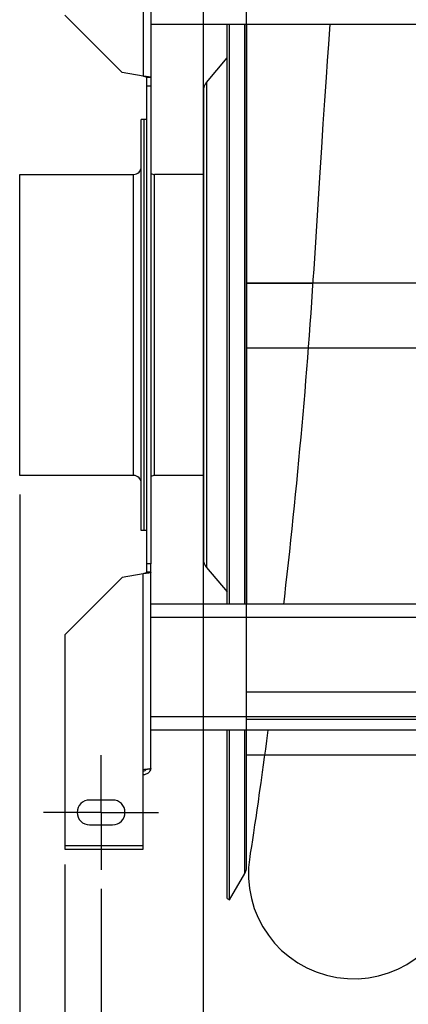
# Model space of a CAD drawing. Extents: x 0 to 594, y 0 to 420.
# Tile 4 of 18: x 316 to 336, y 53 to 105. Entities that reach past the tile are written whole.
import ezdxf

# ---------------------------------------------------------------- set-up
doc = ezdxf.new("R2010")
doc.units = 0
doc.header["$LTSCALE"] = 32.67
doc.linetypes.add('CENTER', pattern=[0.6, 0.375, -0.075, 0.075, -0.075])
doc.layers.get('0').update_dxf_attribs({"linetype": 'CONTINUOUS'})
for name, color, linetype in [('110528_DXF_CONTINUOUS_LINE', 7, 'CONTINUOUS'), ('110528_DXF_DIMENSION', 7, 'CONTINUOUS'), ('110534_DXF_AXIS', 7, 'CONTINUOUS'), ('110534_DXF_CONTINUOUS_LINE', 7, 'CONTINUOUS'), ('110651_DXF_CONTINUOUS_LINE', 7, 'CONTINUOUS'), ('110801_DXF_CONTINUOUS_LINE', 7, 'CONTINUOUS'), ('112850_DXF_CONTINUOUS_LINE', 7, 'CONTINUOUS'), ('AG_HOSE_100_DXF_CONTINUOUS', 7, 'CONTINUOUS'), ('ASE_65-100-10_DXF_DIMENSIO', 7, 'CONTINUOUS')]:
    doc.layers.add(name, color=color, linetype=linetype)
doc.styles.get("Standard").update_dxf_attribs({"font": 'txt', "width": 0.7})
doc.dimstyles.new('DIMSTYLE_1', dxfattribs={"dimtxt": 3.5, "dimasz": 3, "dimexe": 1.5, "dimexo": 1, "dimgap": 0.875, "dimtad": 1, "dimdec": 0, "dimlfac": 10, "dimtxsty": 'STANDARD', "dimblk": '_ARROW_FILLED', "dimblk1": '_ARROW_FILLED', "dimblk2": '_ARROW_FILLED', "dimcen": 0.09, "dimazin": 3, "dimtp": 0.8, "dimtm": 0.8, "dimtfac": 1, "dimtdec": 0, "dimtofl": 0, "dimtmove": 0, "dimatfit": 3, "dimtolj": 1})
doc.dimstyles.new('DIMSTYLE_2', dxfattribs={"dimtxt": 3.5, "dimasz": 3, "dimexe": 1.5, "dimexo": 1, "dimgap": 0.875, "dimtad": 1, "dimdec": 3, "dimlfac": 10, "dimtxsty": 'STANDARD', "dimblk": '_ARROW_FILLED', "dimblk1": '_ARROW_FILLED', "dimblk2": '_ARROW_FILLED', "dimcen": 0.09, "dimazin": 3, "dimtp": 0.8, "dimtm": 0.8, "dimtfac": 1, "dimtdec": 3, "dimtofl": 0, "dimtmove": 0, "dimatfit": 3, "dimtolj": 1})

# ---------------------------------------------------------------- blocks, each defined once
blk = doc.blocks.new('_ARROW_FILLED')
at = {"color": 0, "linetype": 'BYBLOCK'}
blk.add_solid([(0, 0), (-1, 0.167), (-1, -0.167)], dxfattribs=at)
blk = doc.blocks.new('*D5')
at = {"layer": 'ASE_65-100-10_DXF_DIMENSIO', "color": 2, "linetype": 'CONTINUOUS'}
for p, q in [((318.218, 60.667), (318.218, 33.879)), ((399.418, 60.667), (399.418, 33.879)), ((318.218, 35.379), (358.818, 35.379)), ((399.418, 35.379), (358.818, 35.379))]:
    blk.add_line(p, q, dxfattribs=at)
at = {"layer": 'ASE_65-100-10_DXF_DIMENSIO', "color": 2, "linetype": 'CONTINUOUS', "xscale": 3, "yscale": 3, "zscale": 3, "rotation": 180}
blk.add_blockref('_ARROW_FILLED', (318.218, 35.379), dxfattribs=at)
at = {"layer": 'ASE_65-100-10_DXF_DIMENSIO', "color": 2, "linetype": 'CONTINUOUS', "xscale": 3, "yscale": 3, "zscale": 3}
blk.add_blockref('_ARROW_FILLED', (399.418, 35.379), dxfattribs=at)
at = {"layer": 'ASE_65-100-10_DXF_DIMENSIO', "color": 2, "linetype": 'CONTINUOUS', "insert": (358.818, 39.754), "char_height": 3.5, "width": 11.25, "attachment_point": 2}
blk.add_mtext('812', dxfattribs=at)
blk = doc.blocks.new('*D6')
at = {"layer": 'ASE_65-100-10_DXF_DIMENSIO', "color": 2, "linetype": 'CONTINUOUS'}
for p, q in [((320.118, 59.394), (320.118, 43.879)), ((397.518, 59.394), (397.518, 43.879)), ((320.118, 45.379), (358.818, 45.379)), ((397.518, 45.379), (358.818, 45.379))]:
    blk.add_line(p, q, dxfattribs=at)
at = {"layer": 'ASE_65-100-10_DXF_DIMENSIO', "color": 2, "linetype": 'CONTINUOUS', "xscale": 3, "yscale": 3, "zscale": 3, "rotation": 180}
blk.add_blockref('_ARROW_FILLED', (320.118, 45.379), dxfattribs=at)
at = {"layer": 'ASE_65-100-10_DXF_DIMENSIO', "color": 2, "linetype": 'CONTINUOUS', "xscale": 3, "yscale": 3, "zscale": 3}
blk.add_blockref('_ARROW_FILLED', (397.518, 45.379), dxfattribs=at)
at = {"layer": 'ASE_65-100-10_DXF_DIMENSIO', "color": 2, "linetype": 'CONTINUOUS', "insert": (358.818, 49.754), "char_height": 3.5, "width": 12.375, "attachment_point": 2}
blk.add_mtext('774', dxfattribs=at)
blk = doc.blocks.new('*D7')
at = {"layer": 'ASE_65-100-10_DXF_DIMENSIO', "color": 2, "linetype": 'CONTINUOUS'}
for p, q in [((315.868, 80.019), (315.868, 23.879)), ((401.218, 74.836), (401.218, 23.879)), ((315.868, 25.379), (358.543, 25.379)), ((401.218, 25.379), (358.543, 25.379))]:
    blk.add_line(p, q, dxfattribs=at)
at = {"layer": 'ASE_65-100-10_DXF_DIMENSIO', "color": 2, "linetype": 'CONTINUOUS', "xscale": 3, "yscale": 3, "zscale": 3, "rotation": 180}
blk.add_blockref('_ARROW_FILLED', (315.868, 25.379), dxfattribs=at)
at = {"layer": 'ASE_65-100-10_DXF_DIMENSIO', "color": 2, "linetype": 'CONTINUOUS', "xscale": 3, "yscale": 3, "zscale": 3}
blk.add_blockref('_ARROW_FILLED', (401.218, 25.379), dxfattribs=at)
at = {"layer": 'ASE_65-100-10_DXF_DIMENSIO', "color": 2, "linetype": 'CONTINUOUS', "insert": (358.543, 29.754), "char_height": 3.5, "width": 12, "attachment_point": 2}
blk.add_mtext('854', dxfattribs=at)

msp = doc.modelspace()

# ---------------------------------------------------------------- linework, layer by layer
at = {"layer": '110528_DXF_CONTINUOUS_LINE', "color": 3, "linetype": 'CONTINUOUS'}
for p, q in [((326.7, 74.29382), (326.7, 104.62467)), ((325.62035, 101.57505), (326.7, 102.86173)), ((325.46828, 101.15724), (325.46828, 76.6304)), ((325.62035, 76.21259), (326.7, 74.92591)), ((326.7, 58.89382), (326.7, 67.70349))]:
    msp.add_line(p, q, dxfattribs=at)
at = {"layer": '110528_DXF_CONTINUOUS_LINE', "color": 7, "linetype": 'CONTINUOUS'}
for p, q in [((326.82991, 74.29382), (326.82991, 104.62467)), ((327.71603, 104.62467), (327.71603, 74.29382)), ((326.82991, 58.81882), (326.82991, 67.70349)), ((327.71603, 60.5278), (327.71603, 67.70349)), ((326.82991, 58.81882), (327.62894, 60.20279)), ((326.7, 58.89382), (326.82991, 58.81882))]:
    msp.add_line(p, q, dxfattribs=at)
at = {"layer": '110528_DXF_CONTINUOUS_LINE', "color": 9, "linetype": 'CONTINUOUS'}
for p, q in [((327.62894, 74.29382), (327.62894, 104.62467)), ((325.62035, 101.57505), (325.62035, 76.21259)), ((327.62894, 60.20279), (327.62894, 67.70349))]:
    msp.add_line(p, q, dxfattribs=at)
at = {"layer": '110528_DXF_CONTINUOUS_LINE', "color": 3, "linetype": 'CONTINUOUS'}
for centre, start, end in [((326.11828, 101.15724), 140, 180), ((326.11828, 76.6304), 180, 220)]:
    msp.add_arc(centre, 0.65, start, end, dxfattribs=at)
at = {"layer": '110528_DXF_CONTINUOUS_LINE', "color": 7, "linetype": 'CONTINUOUS'}
msp.add_arc((327.06603, 60.52779), 0.65, 330, 360, dxfattribs=at)
at = {"layer": '110528_DXF_DIMENSION', "color": 2, "linetype": 'CONTINUOUS'}
msp.add_line((325.46828, 47.6444), (325.46828, 130.14324), dxfattribs=at)
at = {"layer": '110534_DXF_AXIS', "color": 7, "linetype": 'CENTER'}
for q in [(320.11828, 66.39383), (317.11827, 63.39382), (320.11828, 60.39381), (323.11829, 63.39382)]:
    msp.add_line((320.11828, 63.39382), q, dxfattribs=at)
at = {"layer": '110534_DXF_CONTINUOUS_LINE', "color": 9, "linetype": 'CONTINUOUS'}
for p, q in [((322.31828, 112.14607), (322.31828, 101.90517)), ((322.31828, 65.64157), (322.31828, 75.88247)), ((318.21828, 61.66716), (322.31828, 61.66716))]:
    msp.add_line(p, q, dxfattribs=at)
at = {"layer": '110534_DXF_CONTINUOUS_LINE', "color": 3, "linetype": 'CONTINUOUS'}
for p, q in [((322.71828, 112.08586), (322.71828, 76.39382)), ((318.21828, 105.09913), (321.21828, 102.09913)), ((322.31828, 101.90517), (321.21828, 102.09913)), ((322.71828, 65.70177), (322.71828, 76.39382)), ((322.31828, 75.88247), (321.21828, 75.68851)), ((318.21828, 72.68851), (321.21828, 75.68851)), ((318.21828, 72.68851), (318.21828, 61.46716)), ((322.31828, 61.46716), (322.31828, 65.64157)), ((320.71828, 64.04382), (319.51828, 64.04382)), ((319.51828, 62.74382), (320.71828, 62.74382)), ((318.21828, 61.46716), (322.31828, 61.46716))]:
    msp.add_line(p, q, dxfattribs=at)
at = {"layer": '110534_DXF_CONTINUOUS_LINE', "color": 7, "linetype": 'CONTINUOUS'}
for p, q in [((322.51828, 76.39382), (322.51828, 101.83214)), ((322.71828, 101.83214), (322.51828, 101.83214)), ((322.71828, 101.39382), (322.51828, 101.39382)), ((322.51828, 75.9555), (322.51828, 76.39382)), ((322.71828, 76.39382), (322.51828, 76.39382)), ((322.71828, 75.9555), (322.51828, 75.9555))]:
    msp.add_line(p, q, dxfattribs=at)
at = {"layer": '110534_DXF_CONTINUOUS_LINE', "color": 3, "linetype": 'CONTINUOUS'}
for centre, radius, start, end in [((322.32683, 65.75915), 0.39145, 349.890846, 350.655354), ((319.51828, 63.39382), 0.65, 90, 270), ((320.71828, 63.39382), 0.65, 270, 90)]:
    msp.add_arc(centre, radius, start, end, dxfattribs=at)
at = {"layer": '110534_DXF_CONTINUOUS_LINE', "color": 7, "linetype": 'CONTINUOUS'}
for points, knots in [([(322.51828, 101.83214), (322.51828, 101.84006), (322.49527, 101.85715), (322.45426, 101.8708), (322.39096, 101.88852), (322.34383, 101.89923), (322.31828, 101.90517)], [0, 0, 0, 0, 0.1095964, 0.32647794, 0.63723776, 1, 1, 1, 1]), ([(322.51828, 75.9555), (322.51828, 75.94757), (322.49527, 75.93049), (322.45426, 75.91684), (322.39096, 75.89912), (322.34383, 75.88841), (322.31828, 75.88247)], [0, 0, 0, 0, 0.1095964, 0.32647794, 0.63723776, 1, 1, 1, 1]), ([(322.31828, 65.56135), (322.35246, 65.56135), (322.42185, 65.57922), (322.4731, 65.6294), (322.49053, 65.65861)], [0, 0, 0, 0, 0.50119096, 1, 1, 1, 1])]:
    msp.add_open_spline(points, degree=3, knots=knots, dxfattribs=at)
at = {"layer": '110534_DXF_CONTINUOUS_LINE', "color": 3, "linetype": 'CONTINUOUS'}
for points, knots in [([(322.71828, 101.83214), (322.71828, 101.83612), (322.70637, 101.84487), (322.68408, 101.85176), (322.64667, 101.86094), (322.57489, 101.87338), (322.46367, 101.88831), (322.36932, 101.89924), (322.31828, 101.90517)], [0, 0, 0, 0, 0.0290834, 0.08885385, 0.18164624, 0.30490852, 0.62429132, 1, 1, 1, 1]), ([(322.71828, 75.9555), (322.71828, 75.95152), (322.70637, 75.94277), (322.68408, 75.93588), (322.64667, 75.9267), (322.57489, 75.91426), (322.46367, 75.89933), (322.36932, 75.8884), (322.31828, 75.88247)], [0, 0, 0, 0, 0.0290834, 0.08885385, 0.18164624, 0.30490852, 0.62429132, 1, 1, 1, 1]), ([(322.31828, 65.64157), (322.36932, 65.64646), (322.44347, 65.65354), (322.53768, 65.66365), (322.59771, 65.67103), (322.64647, 65.67801), (322.6842, 65.68558), (322.70546, 65.69115), (322.71828, 65.69819), (322.71828, 65.70177)], [0, 0, 0, 0, 0.37771184, 0.54853637, 0.69852876, 0.82207755, 0.91471109, 0.97358369, 1, 1, 1, 1]), ([(322.7122, 65.69045), (322.69633, 65.6014), (322.59693, 65.42891), (322.40937, 65.36358), (322.31828, 65.36358)], [0, 0, 0, 0, 0.49822857, 1, 1, 1, 1])]:
    msp.add_open_spline(points, degree=3, knots=knots, dxfattribs=at)
at = {"layer": '110651_DXF_CONTINUOUS_LINE', "color": 3, "linetype": 'CONTINUOUS'}
for p, q in [((327.71603, 91.07601), (331.17953, 91.07601)), ((328.66133, 66.39382), (327.71603, 66.39382))]:
    msp.add_line(p, q, dxfattribs=at)
at = {"layer": '110801_DXF_CONTINUOUS_LINE', "color": 7, "linetype": 'CONTINUOUS'}
for p, q in [((322.71828, 104.62567), (394.91828, 104.62567)), ((322.71828, 104.62467), (394.91828, 104.62467)), ((394.91828, 74.29382), (322.71828, 74.29382)), ((394.91828, 67.70349), (322.71828, 67.70349))]:
    msp.add_line(p, q, dxfattribs=at)
at = {"layer": '110801_DXF_CONTINUOUS_LINE', "color": 9, "linetype": 'CONTINUOUS'}
for p, q in [((394.91828, 73.59382), (322.71828, 73.59382)), ((394.91828, 68.40349), (322.71828, 68.40349))]:
    msp.add_line(p, q, dxfattribs=at)
at = {"layer": '112850_DXF_CONTINUOUS_LINE', "color": 7, "linetype": 'CONTINUOUS'}
for p, q in [((322.21828, 78.14382), (322.21828, 99.64382)), ((322.36828, 99.64382), (322.21828, 99.64382)), ((322.51828, 99.64382), (322.36828, 99.64382)), ((322.36828, 78.14385), (322.36828, 99.64379)), ((322.36828, 78.14385), (322.36828, 99.64379)), ((315.86828, 81.01882), (315.86828, 96.76882)), ((315.86828, 96.76882), (321.81828, 96.76882)), ((325.46828, 96.76882), (322.91828, 96.76882)), ((321.81828, 81.01882), (315.86828, 81.01882)), ((325.46828, 81.01882), (322.91828, 81.01882)), ((322.36828, 78.14382), (322.21828, 78.14382)), ((322.51828, 78.14382), (322.36828, 78.14382))]:
    msp.add_line(p, q, dxfattribs=at)
at = {"layer": '112850_DXF_CONTINUOUS_LINE', "color": 9, "linetype": 'CONTINUOUS'}
for p, q in [((321.81828, 81.01882), (321.81828, 96.76882)), ((322.91828, 81.01882), (322.91828, 96.76882))]:
    msp.add_line(p, q, dxfattribs=at)
at = {"layer": '112850_DXF_CONTINUOUS_LINE', "color": 7, "linetype": 'CONTINUOUS'}
for centre, start, end in [((321.81828, 97.16882), 270, 360), ((322.91828, 97.16882), 240, 270), ((321.81828, 80.61882), 0, 90), ((322.91828, 80.61882), 90, 120)]:
    msp.add_arc(centre, 0.4, start, end, dxfattribs=at)
at = {"layer": 'AG_HOSE_100_DXF_CONTINUOUS', "color": 9, "linetype": 'CONTINUOUS'}
for p, q in [((327.71603, 66.39382), (327.71603, 111.25882)), ((327.71603, 91.09792), (369.31603, 91.09792)), ((327.71603, 87.69623), (389.71603, 87.69623)), ((327.71603, 69.71138), (369.31603, 69.71138)), ((327.71603, 68.27915), (389.71603, 68.27915)), ((369.31603, 66.39382), (327.71603, 66.39382))]:
    msp.add_line(p, q, dxfattribs=at)
at = {"layer": 'AG_HOSE_100_DXF_CONTINUOUS', "color": 7, "linetype": 'CONTINUOUS'}
for p, q in [((332.07741, 104.62567), (332.00113, 103.58066)), ((332.00113, 103.58066), (331.93931, 102.71388)), ((331.93931, 102.71388), (331.87762, 101.83255)), ((331.87762, 101.83255), (331.79555, 100.6365)), ((331.79555, 100.6365), (331.71367, 99.41879)), ((331.71367, 99.41879), (331.63197, 98.1819)), ((331.63197, 98.1819), (331.53006, 96.61254)), ((331.53006, 96.61254), (331.22672, 91.81599)), ((331.22672, 91.81599), (331.19106, 91.25372)), ((331.19106, 91.25372), (331.15314, 90.67401)), ((331.15314, 90.67401), (331.11399, 90.09329)), ((331.11399, 90.09329), (331.0736, 89.51141)), ((331.0736, 89.51141), (331.03198, 88.92818)), ((331.03198, 88.92818), (330.98916, 88.34357)), ((330.98916, 88.34357), (330.9451, 87.75744)), ((330.9451, 87.75744), (330.8998, 87.16977)), ((330.8998, 87.16977), (330.85329, 86.58063)), ((330.85329, 86.58063), (330.80558, 85.99007)), ((330.80558, 85.99007), (330.75669, 85.39812)), ((330.75669, 85.39812), (330.70661, 84.80489)), ((330.70661, 84.80489), (330.65535, 84.21037)), ((330.65535, 84.21037), (330.60292, 83.61459)), ((330.60292, 83.61459), (330.54934, 83.01769)), ((330.54934, 83.01769), (330.49463, 82.41983)), ((330.49463, 82.41983), (330.43881, 81.82124)), ((330.43881, 81.82124), (330.38192, 81.22217)), ((330.38192, 81.22217), (330.32399, 80.62285)), ((330.32399, 80.62285), (330.26504, 80.02354)), ((330.26504, 80.02354), (330.20512, 79.42458)), ((330.20512, 79.42458), (330.14429, 78.82635)), ((330.14429, 78.82635), (330.08258, 78.22925)), ((330.08258, 78.22925), (330.02006, 77.63369)), ((330.02006, 77.63369), (329.95679, 77.0401)), ((329.95679, 77.0401), (329.89283, 76.44895)), ((329.89283, 76.44895), (329.82826, 75.86073)), ((329.82826, 75.86073), (329.76313, 75.27596)), ((329.76313, 75.27596), (329.69754, 74.69522)), ((329.69754, 74.69522), (329.65167, 74.29382)), ((328.83722, 67.70349), (328.76135, 67.1335)), ((328.76135, 67.1335), (328.70314, 66.70143)), ((328.70314, 66.70143), (328.64636, 66.284)), ((328.64636, 66.284), (328.59111, 65.88154)), ((328.53755, 65.49473), (328.46047, 64.94401)), ((328.59111, 65.88154), (328.53755, 65.49473)), ((328.46047, 64.94401), (328.3876, 64.4293)), ((328.3876, 64.4293), (328.31923, 63.95184)), ((328.31923, 63.95184), (328.25542, 63.51135)), ((328.25542, 63.51135), (328.19638, 63.1081)), ((328.19638, 63.1081), (328.14255, 62.74413)), ((328.14255, 62.74413), (328.07904, 62.31977)), ((328.02527, 61.96453), (327.97051, 61.60753)), ((328.07904, 62.31977), (328.02527, 61.96453)), ((327.97051, 61.60753), (327.91637, 61.25982)), ((327.91637, 61.25982), (327.88569, 61.0664))]:
    msp.add_line(p, q, dxfattribs=at)
msp.add_arc((333.31603, 60.19382), 5.5, 170.871439, 350.796356, dxfattribs=at)

# ---------------------------------------------------------------- dimensions: what is measured, and where the dimension line sits
at = {"layer": 'ASE_65-100-10_DXF_DIMENSIO', "color": 2, "linetype": 'CONTINUOUS'}
for base, p1, p2, dimstyle, picture, middle in [((315.8682787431, 25.379035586), (401.2182787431, 75.8361280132), (315.8682787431, 81.0188193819), 'DIMSTYLE_1', '*D7', (358.0432706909, 25.379035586)), ((320.11828, 45.37904), (397.51828, 60.39381), (320.11828, 60.39381), 'DIMSTYLE_2', '*D6', (358.31826, 45.37904))]:
    dim = msp.add_linear_dim(base=base, p1=p1, p2=p2, angle=180, dimstyle=dimstyle, dxfattribs=at)
    dim.commit()
    dim.dimension.update_dxf_attribs({"geometry": picture, "text_midpoint": middle, "dimtype": 160})
dim = msp.add_linear_dim(base=(399.41828, 35.37904), p1=(318.21828, 61.66716), p2=(399.41828, 61.66716), dimstyle='DIMSTYLE_2', dxfattribs=at)
dim.commit()
dim.dimension.update_dxf_attribs({"geometry": '*D5', "text_midpoint": (358.31828, 35.37904), "dimtype": 160})

doc.saveas('drawing.dxf')
